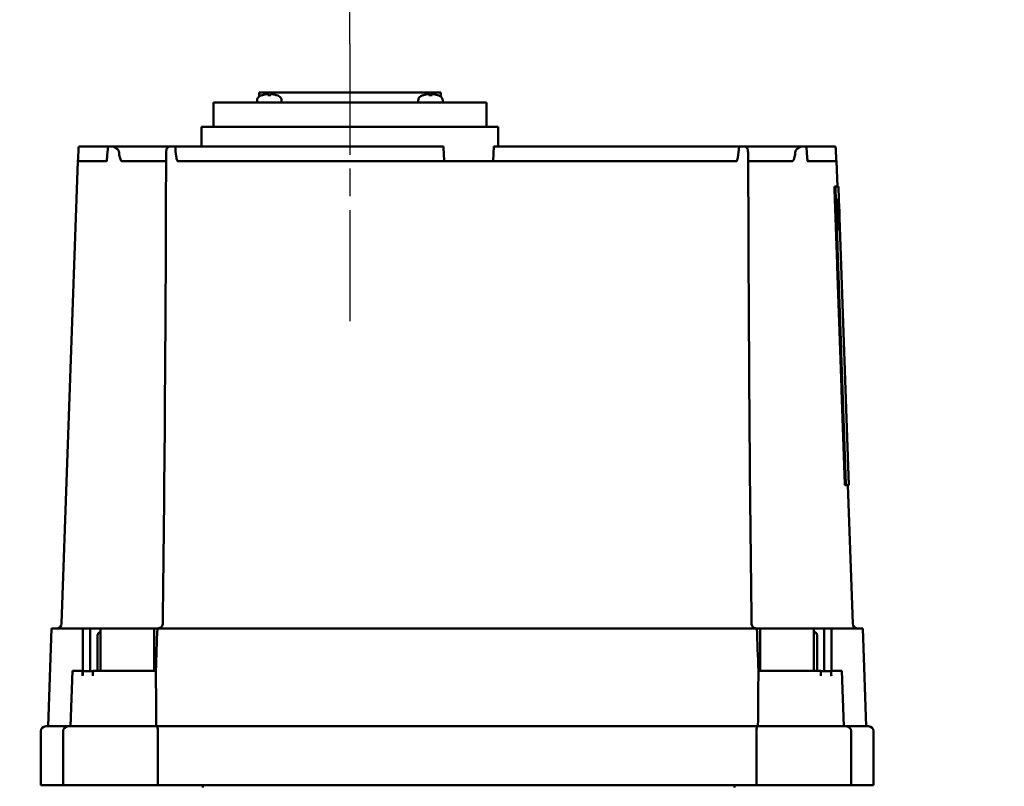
# Model space of a CAD drawing. Header units: millimetres. Extents: x -4813 to 10023, y -389 to 1491.
# Tile 21 of 36: x 476 to 677, y 836 to 993. Entities that reach past the tile are written whole.
import ezdxf

# ---------------------------------------------------------------- set-up
doc = ezdxf.new("R2010")
doc.units = ezdxf.units.MM
doc.header["$LTSCALE"] = 4
doc.linetypes.add('CHAIN', pattern=[0.7087, 0.4724, -0.0591, 0.1181, -0.0591])
for name, color, linetype, lineweight in [('Видимый контур (ГОСТ)', 7, 'Continuous', 50), ('Осевая линия (ГОСТ)', 7, 'Continuous', 25), ('Размер (ГОСТ)', 7, 'Continuous', 25)]:
    doc.layers.add(name, color=color, linetype=linetype, lineweight=lineweight)
doc.styles.add('Обычный текст (ГОСТ)', font='GOST Common Italic.ttf')
doc.dimstyles.new('Обычный (ГОСТ)', dxfattribs={"dimscale": 4, "dimtxt": 3.5, "dimasz": 3.5, "dimexe": 1, "dimexo": 0, "dimgap": 0.5, "dimtad": 1, "dimtxsty": 'Обычный текст (ГОСТ)', "dimblk": 'Filled-1', "dimcen": 0.09, "dimdle": 15, "dimclrd": 256, "dimclre": 256, "dimclrt": 256, "dimazin": 2, "dimtfac": 0.714286, "dimtdec": 3, "dimtmove": 0, "dimatfit": 3, "dimfxl": 1, "dimtolj": 1, "dimlwd": 25, "dimlwe": 25, "dimarcsym": 0})

# ---------------------------------------------------------------- blocks, each defined once
blk = doc.blocks.new('Filled-1')
at = {"color": 0}
for p, q in [((0, 0), (-1, 0.143)), ((-1, 0.143), (-1, -0.143)), ((-1, 0), (0, 0)), ((-1, -0.143), (0, 0))]:
    blk.add_line(p, q, dxfattribs=at)
at = {"color": 0, "flags": 128}
blk.add_lwpolyline([(-1, -0.143), (0, 0), (-1, 0.143), (-1, -0.143)], dxfattribs=at)
at = {"color": 0}
blk.add_solid([(-1, -0.143), (0, 0), (-1, 0.143), (-1, -0.143)], dxfattribs=at)
blk = doc.blocks.new('*D10')
at = {"layer": 'Defpoints', "color": 0, "linetype": 'Continuous', "transparency": 16777216}
for p in [(543.04, 1042.65), (543.04, 987.85), (463.04, 854.34)]:
    blk.add_point(p, dxfattribs=at)
at = {"layer": 'Размер (ГОСТ)', "linetype": 'Continuous', "lineweight": 25, "transparency": 16777216}
for p, q in [((463.04, 854.34), (463.04, 1046.65)), ((543.04, 987.85), (543.04, 1046.65)), ((477.04, 1042.65), (529.04, 1042.65))]:
    blk.add_line(p, q, dxfattribs=at)
at = {"layer": 'Размер (ГОСТ)', "linetype": 'Continuous', "lineweight": 25, "transparency": 16777216, "xscale": 14, "yscale": 14, "zscale": 14, "rotation": 180}
blk.add_blockref('Filled-1', (463.04, 1042.65), dxfattribs=at)
at = {"layer": 'Размер (ГОСТ)', "linetype": 'Continuous', "lineweight": 25, "transparency": 16777216, "xscale": 14, "yscale": 14, "zscale": 14}
blk.add_blockref('Filled-1', (543.04, 1042.65), dxfattribs=at)
at = {"layer": 'Размер (ГОСТ)', "linetype": 'Continuous', "lineweight": 25, "transparency": 16777216, "insert": (496.86, 1058.65), "char_height": 14, "attachment_point": 1, "style": 'Обычный текст (ГОСТ)'}
blk.add_mtext('\\A1;80', dxfattribs=at)
blk = doc.blocks.new('*D11')
at = {"layer": 'Defpoints', "color": 0, "linetype": 'Continuous', "transparency": 16777216}
for p in [(793.04, 1042.78), (543.04, 987.85), (793.04, 843.77)]:
    blk.add_point(p, dxfattribs=at)
at = {"layer": 'Размер (ГОСТ)', "linetype": 'Continuous', "lineweight": 25, "transparency": 16777216}
for p, q in [((543.04, 987.85), (543.04, 1046.78)), ((793.04, 843.77), (793.04, 1046.78)), ((557.04, 1042.78), (779.04, 1042.78))]:
    blk.add_line(p, q, dxfattribs=at)
at = {"layer": 'Размер (ГОСТ)', "linetype": 'Continuous', "lineweight": 25, "transparency": 16777216, "xscale": 14, "yscale": 14, "zscale": 14, "rotation": 180}
blk.add_blockref('Filled-1', (543.04, 1042.78), dxfattribs=at)
at = {"layer": 'Размер (ГОСТ)', "linetype": 'Continuous', "lineweight": 25, "transparency": 16777216, "xscale": 14, "yscale": 14, "zscale": 14}
blk.add_blockref('Filled-1', (793.04, 1042.78), dxfattribs=at)
at = {"layer": 'Размер (ГОСТ)', "linetype": 'Continuous', "lineweight": 25, "transparency": 16777216, "insert": (646.74, 1058.78), "char_height": 14, "attachment_point": 1, "style": 'Обычный текст (ГОСТ)'}
blk.add_mtext('\\A1;250', dxfattribs=at)

msp = doc.modelspace()

# ---------------------------------------------------------------- linework, layer by layer
at = {"layer": 'Видимый контур (ГОСТ)'}
for p, q in [((561.596, 977.846), (524.488, 977.846)), ((524.488, 977.044), (524.488, 977.846)), ((525.19, 977.354), (525.176, 977.354)), ((526.918, 977.354), (526.266, 977.354)), ((526.333, 977.568), (526.352, 977.354)), ((526.85, 977.568), (526.831, 977.354)), ((528.007, 977.354), (527.993, 977.354)), ((558.091, 977.354), (558.077, 977.354)), ((559.819, 977.354), (559.167, 977.354)), ((559.235, 977.568), (559.253, 977.354)), ((559.751, 977.568), (559.733, 977.354)), ((560.909, 977.354), (560.894, 977.354)), ((561.596, 977.044), (561.596, 977.846)), ((570.912, 975.846), (515.173, 975.846)), ((515.173, 970.846), (515.173, 975.846)), ((524.092, 976.247), (524.092, 975.846)), ((529.092, 976.247), (529.092, 975.846)), ((556.993, 976.247), (556.993, 975.846)), ((561.993, 976.247), (561.993, 975.846)), ((570.912, 970.846), (570.912, 975.846)), ((573.341, 970.846), (512.743, 970.846)), ((512.743, 966.846), (512.743, 970.846)), ((573.341, 966.846), (573.341, 970.846)), ((487.669, 966.846), (493.637, 966.846)), ((506.275, 966.846), (494.407, 966.846)), ((507.358, 966.846), (562.136, 966.846)), ((572.293, 963.846), (572.45, 966.846)), ((572.45, 966.846), (622.51, 966.846)), ((635.462, 966.846), (623.594, 966.846)), ((636.232, 966.846), (642.199, 966.846)), ((487.464, 963.846), (484.166, 869.411)), ((487.464, 963.846), (487.509, 963.846)), ((487.509, 963.846), (493.364, 963.846)), ((496.485, 963.846), (505.51, 963.846)), ((507.891, 963.846), (562.293, 963.846)), ((562.293, 963.846), (572.293, 963.846)), ((572.293, 963.846), (621.978, 963.846)), ((624.359, 963.846), (633.383, 963.846)), ((636.505, 963.846), (642.36, 963.846)), ((642.36, 963.846), (642.404, 963.846)), ((642.404, 963.846), (642.584, 958.715)), ((642.161, 958.715), (641.96, 958.715)), ((642.161, 958.715), (642.784, 958.715)), ((642.784, 958.715), (642.881, 955.938)), ((642.558, 955.938), (642.516, 955.938)), ((642.696, 955.938), (642.664, 955.938)), ((642.716, 954.9), (642.691, 954.9)), ((642.795, 955.938), (642.774, 955.938)), ((642.855, 955.938), (642.84, 955.938)), ((642.876, 955.107), (642.864, 955.107)), ((642.881, 955.938), (642.878, 955.938)), ((643.091, 949.838), (642.878, 955.938)), ((642.905, 955.236), (642.903, 955.236)), ((642.905, 955.236), (642.985, 952.942)), ((642.905, 955.236), (642.905, 955.236)), ((642.905, 955.236), (642.985, 952.942)), ((642.985, 952.942), (642.983, 952.942)), ((642.985, 952.942), (642.985, 952.942)), ((642.791, 950.881), (642.756, 950.881)), ((642.961, 952.235), (642.945, 952.235)), ((642.99, 952.235), (642.961, 952.235)), ((642.981, 951.543), (642.964, 951.543)), ((642.981, 951.543), (643.016, 951.543)), ((643.009, 952.265), (643.007, 952.265)), ((643.009, 952.265), (643.009, 952.265)), ((643.009, 952.265), (643.094, 949.838)), ((643.009, 952.265), (644.916, 897.664)), ((642.805, 949.838), (642.844, 949.838)), ((642.916, 950.821), (642.894, 950.821)), ((642.937, 949.838), (642.966, 949.838)), ((643.01, 949.838), (643.029, 949.838)), ((643.082, 949.838), (643.088, 949.838)), ((643.091, 949.838), (643.094, 949.838)), ((644.297, 897.664), (644.097, 897.664)), ((644.916, 897.664), (644.297, 897.664)), ((644.716, 897.664), (645.702, 869.411)), ((482.133, 868.446), (481.434, 848.446)), ((482.133, 868.446), (488.485, 868.446)), ((490.019, 868.446), (488.485, 868.446)), ((488.485, 868.446), (488.485, 859.796)), ((490.019, 868.446), (492.145, 868.446)), ((490.019, 868.446), (490.019, 859.696)), ((492.145, 868.446), (492.145, 859.796)), ((503.054, 868.446), (492.145, 868.446)), ((503.054, 868.446), (503.673, 868.446)), ((503.054, 868.446), (503.054, 859.796)), ((503.728, 868.446), (503.673, 868.446)), ((503.728, 868.446), (626.14, 868.446)), ((626.196, 868.446), (626.14, 868.446)), ((626.196, 868.446), (626.814, 868.446)), ((626.814, 868.446), (626.814, 859.796)), ((637.741, 868.446), (626.814, 868.446)), ((637.741, 868.446), (639.861, 868.446)), ((637.741, 868.446), (637.741, 859.796)), ((639.861, 868.446), (639.861, 859.696)), ((641.384, 868.446), (639.861, 868.446)), ((641.384, 868.446), (647.736, 868.446)), ((641.384, 868.446), (641.384, 859.796)), ((647.736, 868.446), (648.434, 848.446)), ((491.516, 859.796), (491.516, 866.896)), ((492.112, 867.696), (492.145, 867.696)), ((637.741, 867.696), (637.868, 867.696)), ((638.44, 866.896), (638.44, 859.796)), ((486.402, 859.796), (486.005, 848.446)), ((486.402, 859.796), (488.485, 859.796)), ((488.485, 859.796), (488.485, 858.969)), ((488.485, 859.696), (490.592, 859.696)), ((490.595, 859.796), (503.422, 859.796)), ((626.447, 859.796), (639.175, 859.796)), ((639.177, 859.696), (641.31, 859.696)), ((641.31, 859.796), (641.31, 858.969)), ((641.31, 859.796), (643.467, 859.796)), ((643.467, 859.796), (643.863, 848.446)), ((480.934, 848.446), (485.505, 848.446)), ((485.505, 848.446), (503.624, 848.446)), ((503.624, 848.446), (626.244, 848.446)), ((626.244, 848.446), (644.363, 848.446)), ((644.363, 848.446), (648.934, 848.446)), ((479.934, 836.446), (479.934, 847.446)), ((484.505, 836.446), (484.505, 847.446)), ((503.829, 836.446), (503.829, 847.446)), ((626.039, 836.446), (626.039, 847.446)), ((645.363, 836.446), (645.363, 847.446)), ((649.934, 836.446), (649.934, 847.446)), ((484.505, 836.446), (479.934, 836.446)), ((503.829, 836.446), (484.505, 836.446)), ((626.039, 836.446), (503.829, 836.446)), ((512.997, 835.946), (512.997, 836.446)), ((621.589, 835.946), (621.589, 836.446)), ((645.363, 836.446), (626.039, 836.446)), ((649.934, 836.446), (645.363, 836.446))]:
    msp.add_line(p, q, dxfattribs=at)
for centre, radius, start, end in [((525.092, 976.246), 1, 116.26077, 179.99), ((526.592, 973.206), 4.39, 109.45641, 116.26077), ((525.176, 977.214), 0.14, 90, 109.45641), ((528.007, 977.214), 0.14, 70.54359, 90), ((526.592, 973.206), 4.39, 63.73923, 70.54359), ((528.092, 976.246), 1, 0.01, 63.73923), ((557.993, 976.246), 1, 116.26077, 179.99), ((559.493, 973.206), 4.39, 109.45641, 116.26077), ((558.077, 977.214), 0.14, 90, 109.45641), ((560.909, 977.214), 0.14, 70.54359, 90), ((559.493, 973.206), 4.39, 63.73923, 70.54359), ((560.993, 976.246), 1, 0.01, 63.73923), ((483.167, 869.446), 1, 270, 358), ((646.702, 869.446), 1, 182, 270), ((480.934, 847.446), 1, 90, 180), ((485.505, 847.446), 1, 90, 180), ((644.363, 847.446), 1, 0, 90), ((648.934, 847.446), 1, 0, 90)]:
    msp.add_arc(centre, radius, start, end, dxfattribs=at)
for centre, major_axis, ratio, start_param, end_param in [((526.577, 973.22), (3.046, 3.157), 0.9920917, 0.8679292, 1.1001315), ((526.753, 973.22), (-0.384, 4.37), 0.0903208, 0.096395, 0.3285973), ((526.431, 973.22), (0.384, 4.37), 0.0903208, 5.954588, 6.1867903), ((526.606, 973.22), (3.046, -3.157), 0.9920917, 2.0414611, 2.2736634), ((559.478, 973.22), (3.046, 3.157), 0.9920917, 0.8679292, 1.1001315), ((559.654, 973.22), (-0.384, 4.37), 0.0903208, 0.096395, 0.3285973), ((559.332, 973.22), (0.384, 4.37), 0.0903208, 5.954588, 6.1867903), ((559.508, 973.22), (3.046, -3.157), 0.9920917, 2.0414611, 2.2736634), ((363.684, 746.514), (0, 1122.39), 0.2528675, 4.8945475, 4.9000766), ((363.684, 729.956), (0, 1184.238), 0.2398959, 4.900043, 4.9043913), ((363.684, 830.373), (0, 1179.283), 0.2379201, 4.8147549, 4.8190667), ((363.684, 739.112), (0, 1196.795), 0.2370552, 4.8902223, 4.8945675), ((363.684, 824.858), (0, 1190.92), 0.2357085, 4.8175261, 4.8218011), ((363.684, 745.097), (0, 1169.07), 0.2426169, 4.8884282, 4.8928278), ((363.684, 814.035), (0, 1190.677), 0.2360786, 4.8275246, 4.8318513), ((363.684, 826.487), (0, 1129.377), 0.2487766, 4.8218273, 4.8272627), ((363.684, 883.589), (0, 835.688), 0.3353015, 4.7917464, 4.799071), ((363.684, 857.839), (0, 838.355), 0.3353015, 4.8223476, 4.829671), ((363.684, 850.582), (0, 860.475), 0.3268836, 4.8308019, 4.8341638), ((363.684, 876.222), (0, 862.266), 0.3251525, 4.8006592, 4.8040036), ((363.684, 874.96), (0, 868.735), 0.322754, 4.7986872, 4.8006578), ((363.684, 848.09), (0, 871.626), 0.322754, 4.8293892, 4.8313595)]:
    msp.add_ellipse(centre, major_axis=major_axis, ratio=ratio, start_param=start_param, end_param=end_param, dxfattribs=at)
for points, knots in [([(526.157, 977.567), (526.177, 977.569), (526.199, 977.571), (526.24, 977.574), (526.259, 977.575), (526.29, 977.575), (526.304, 977.575), (526.324, 977.573), (526.331, 977.572), (526.333, 977.569), (526.334, 977.568), (526.333, 977.567)], [0, 0, 0, 0, 0.006105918, 0.006105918, 0.012211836, 0.012211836, 0.018306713, 0.018306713, 0.02440159, 0.02440159, 0.027283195, 0.027283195, 0.027283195, 0.027283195]), ([(526.851, 977.567), (526.849, 977.569), (526.851, 977.571), (526.864, 977.574), (526.875, 977.575), (526.901, 977.575), (526.918, 977.575), (526.956, 977.573), (526.977, 977.572), (527.007, 977.569), (527.017, 977.568), (527.027, 977.567)], [0, 0, 0, 0, 0.006108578, 0.006108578, 0.012217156, 0.012217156, 0.018309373, 0.018309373, 0.02440159, 0.02440159, 0.027283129, 0.027283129, 0.027283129, 0.027283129]), ([(559.058, 977.567), (559.078, 977.569), (559.1, 977.571), (559.141, 977.574), (559.16, 977.575), (559.191, 977.575), (559.205, 977.575), (559.226, 977.573), (559.232, 977.572), (559.235, 977.569), (559.235, 977.568), (559.234, 977.567)], [0, 0, 0, 0, 0.006105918, 0.006105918, 0.012211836, 0.012211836, 0.018306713, 0.018306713, 0.02440159, 0.02440159, 0.027283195, 0.027283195, 0.027283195, 0.027283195]), ([(559.752, 977.567), (559.75, 977.569), (559.752, 977.571), (559.765, 977.574), (559.776, 977.575), (559.802, 977.575), (559.819, 977.575), (559.857, 977.573), (559.879, 977.572), (559.908, 977.569), (559.918, 977.568), (559.928, 977.567)], [0, 0, 0, 0, 0.006108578, 0.006108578, 0.012217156, 0.012217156, 0.018309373, 0.018309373, 0.02440159, 0.02440159, 0.027283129, 0.027283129, 0.027283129, 0.027283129]), ([(493.638, 966.846), (493.584, 966.098), (493.52, 965.243), (493.465, 964.638), (493.447, 964.435), (493.425, 964.206), (493.404, 964.047), (493.397, 963.988), (493.389, 963.934), (493.382, 963.897), (493.379, 963.882), (493.375, 963.868), (493.372, 963.859), (493.371, 963.855), (493.369, 963.852), (493.368, 963.849), (493.367, 963.847), (493.365, 963.846), (493.364, 963.846)], [0.00027492, 0.00027492, 0.00027492, 0.00027492, 0.22605656, 0.22605656, 0.22605656, 0.30178802, 0.30178802, 0.30178802, 0.32976353, 0.32976353, 0.32976353, 0.34088419, 0.34088419, 0.34088419, 0.34553616, 0.34553616, 0.34553616, 0.34976421, 0.34976421, 0.34976421, 0.34976421]), ([(494.407, 966.846), (494.24, 966.846), (494.092, 966.846), (493.834, 966.846), (493.724, 966.846), (493.638, 966.846)], [-0.13385045, -0.13385045, -0.13385045, -0.13385045, -0.06725704, -0.06725704, -0.00003956, -0.00003956, -0.00003956, -0.00003956]), ([(494.407, 966.846), (494.541, 966.846), (494.685, 966.812), (494.988, 966.695), (495.149, 966.609), (495.395, 966.445), (495.488, 966.375), (495.622, 966.257), (495.67, 966.21), (495.737, 966.131), (495.76, 966.1), (495.794, 966.048), (495.805, 966.027), (495.831, 965.972), (495.843, 965.936), (495.848, 965.899)], [0.00007391, 0.00007391, 0.00007391, 0.00007391, 0.05417194, 0.05417194, 0.11219588, 0.11219588, 0.14772543, 0.14772543, 0.16783504, 0.16783504, 0.17965358, 0.17965358, 0.18689962, 0.18689962, 0.19838354, 0.19838354, 0.19838354, 0.19838354]), ([(496.485, 963.846), (496.477, 963.846), (496.468, 963.847), (496.451, 963.851), (496.442, 963.854), (496.415, 963.867), (496.398, 963.879), (496.344, 963.929), (496.31, 963.981), (496.204, 964.181), (496.14, 964.392), (495.988, 964.987), (495.906, 965.491), (495.848, 965.899)], [0.00000035, 0.00000035, 0.00000035, 0.00000035, 0.00263137, 0.00263137, 0.00537207, 0.00537207, 0.01158727, 0.01158727, 0.02734516, 0.02734516, 0.07096527, 0.07096527, 0.16187483, 0.16187483, 0.16187483, 0.16187483]), ([(505.555, 965.899), (505.542, 965.512), (505.528, 965.054), (505.512, 964.458), (505.507, 964.221), (505.505, 964.033), (505.505, 964.009), (505.505, 963.987)], [0.00006149, 0.00006149, 0.00006149, 0.00006149, 0.1171709, 0.1171709, 0.18304969, 0.18304969, 0.19249992, 0.19249992, 0.19249992, 0.19249992]), ([(505.555, 965.899), (505.557, 965.938), (505.559, 965.975), (505.565, 966.032), (505.568, 966.053), (505.575, 966.108), (505.581, 966.14), (505.599, 966.221), (505.612, 966.27), (505.654, 966.392), (505.689, 966.465), (505.791, 966.624), (505.87, 966.705), (506.054, 966.814), (506.159, 966.846), (506.275, 966.846)], [0.00002881, 0.00002881, 0.00002881, 0.00002881, 0.01181252, 0.01181252, 0.01923366, 0.01923366, 0.03137666, 0.03137666, 0.05211458, 0.05211458, 0.08882938, 0.08882938, 0.14379331, 0.14379331, 0.19522266, 0.19522266, 0.19522266, 0.19522266]), ([(507.358, 966.846), (507.152, 966.846), (506.955, 966.846), (506.591, 966.846), (506.424, 966.846), (506.275, 966.846)], [-0.13471437, -0.13471437, -0.13471437, -0.13471437, -0.06706441, -0.06706441, -0.00001713, -0.00001713, -0.00001713, -0.00001713]), ([(507.891, 963.846), (507.884, 963.846), (507.877, 963.848), (507.87, 963.85), (507.862, 963.854), (507.854, 963.859), (507.847, 963.865), (507.834, 963.876), (507.822, 963.892), (507.813, 963.906), (507.788, 963.946), (507.766, 963.999), (507.748, 964.051), (507.681, 964.243), (507.624, 964.544), (507.578, 964.848), (507.485, 965.455), (507.41, 966.242), (507.358, 966.846)], [0, 0, 0, 0, 0.00213483, 0.00213483, 0.00213483, 0.00493962, 0.00493962, 0.00493962, 0.01027437, 0.01027437, 0.01027437, 0.02451861, 0.02451861, 0.02451861, 0.07721187, 0.07721187, 0.07721187, 0.18225379, 0.18225379, 0.18225379, 0.18225379]), ([(622.51, 966.846), (622.447, 966.098), (622.361, 965.243), (622.257, 964.638), (622.222, 964.435), (622.175, 964.206), (622.12, 964.047), (622.099, 963.988), (622.076, 963.934), (622.049, 963.897), (622.039, 963.882), (622.027, 963.868), (622.014, 963.859), (622.008, 963.855), (622.002, 963.852), (621.996, 963.849), (621.99, 963.847), (621.984, 963.846), (621.978, 963.846)], [0.00027493, 0.00027493, 0.00027493, 0.00027493, 0.22605656, 0.22605656, 0.22605656, 0.30178802, 0.30178802, 0.30178802, 0.32976353, 0.32976353, 0.32976353, 0.34088419, 0.34088419, 0.34088419, 0.34553616, 0.34553616, 0.34553616, 0.34976421, 0.34976421, 0.34976421, 0.34976421]), ([(623.594, 966.846), (623.445, 966.846), (623.278, 966.846), (622.914, 966.846), (622.717, 966.846), (622.511, 966.846)], [-0.13385064, -0.13385064, -0.13385064, -0.13385064, -0.06725692, -0.06725692, -0.00006575, -0.00006575, -0.00006575, -0.00006575]), ([(623.594, 966.846), (623.714, 966.846), (623.822, 966.812), (624.01, 966.695), (624.091, 966.609), (624.189, 966.445), (624.221, 966.375), (624.26, 966.257), (624.273, 966.21), (624.289, 966.131), (624.294, 966.1), (624.302, 966.048), (624.304, 966.027), (624.309, 965.972), (624.312, 965.936), (624.313, 965.899)], [0.00007448, 0.00007448, 0.00007448, 0.00007448, 0.05417211, 0.05417211, 0.11219617, 0.11219617, 0.14772579, 0.14772579, 0.16783545, 0.16783545, 0.17965402, 0.17965402, 0.18690008, 0.18690008, 0.19838402, 0.19838402, 0.19838402, 0.19838402]), ([(624.364, 963.987), (624.364, 964.002), (624.364, 964.018), (624.363, 964.181), (624.358, 964.392), (624.343, 964.987), (624.327, 965.491), (624.313, 965.899)], [0.0226334, 0.0226334, 0.0226334, 0.0226334, 0.02734513, 0.02734513, 0.0709652, 0.0709652, 0.16187464, 0.16187464, 0.16187464, 0.16187464]), ([(634.021, 965.899), (633.966, 965.512), (633.891, 965.054), (633.748, 964.458), (633.68, 964.221), (633.568, 963.997), (633.533, 963.939), (633.476, 963.884), (633.458, 963.869), (633.429, 963.855), (633.42, 963.852), (633.402, 963.848), (633.392, 963.846), (633.383, 963.846)], [0.00006161, 0.00006161, 0.00006161, 0.00006161, 0.11717095, 0.11717095, 0.18304973, 0.18304973, 0.2066465, 0.2066465, 0.2158209, 0.2158209, 0.21982354, 0.21982354, 0.22364795, 0.22364795, 0.22364795, 0.22364795]), ([(634.021, 965.899), (634.026, 965.938), (634.039, 965.975), (634.066, 966.032), (634.078, 966.053), (634.114, 966.108), (634.139, 966.14), (634.21, 966.221), (634.261, 966.27), (634.402, 966.392), (634.501, 966.465), (634.747, 966.624), (634.902, 966.705), (635.193, 966.814), (635.332, 966.846), (635.462, 966.846)], [0.00002887, 0.00002887, 0.00002887, 0.00002887, 0.01181259, 0.01181259, 0.01923375, 0.01923375, 0.03137679, 0.03137679, 0.05211475, 0.05211475, 0.08882963, 0.08882963, 0.14379369, 0.14379369, 0.19522265, 0.19522265, 0.19522265, 0.19522265]), ([(636.231, 966.846), (636.145, 966.846), (636.035, 966.846), (635.777, 966.846), (635.628, 966.846), (635.462, 966.846)], [-0.13474089, -0.13474089, -0.13474089, -0.13474089, -0.0670648, -0.0670648, -0.00001725, -0.00001725, -0.00001725, -0.00001725]), ([(636.505, 963.846), (636.503, 963.846), (636.502, 963.848), (636.5, 963.85), (636.498, 963.854), (636.496, 963.859), (636.495, 963.865), (636.491, 963.876), (636.488, 963.892), (636.485, 963.906), (636.478, 963.946), (636.47, 963.999), (636.464, 964.051), (636.439, 964.243), (636.411, 964.544), (636.385, 964.848), (636.333, 965.455), (636.274, 966.242), (636.231, 966.846)], [0, 0, 0, 0, 0.00213483, 0.00213483, 0.00213483, 0.00493962, 0.00493962, 0.00493962, 0.01027437, 0.01027437, 0.01027437, 0.02451861, 0.02451861, 0.02451861, 0.07721187, 0.07721187, 0.07721187, 0.18225379, 0.18225379, 0.18225379, 0.18225379]), ([(642.88, 955.938), (642.88, 955.938), (642.88, 955.932), (642.88, 955.911), (642.88, 955.905), (642.88, 955.899)], [0, 0, 0, 0, 0.057754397, 0.057754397, 0.075758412, 0.075758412, 0.075758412, 0.075758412]), ([(503.835, 868.446), (503.835, 868.446), (503.836, 868.446), (503.836, 868.446), (503.836, 868.446), (503.837, 868.446), (503.837, 868.446), (503.839, 868.446), (503.84, 868.446), (503.845, 868.446), (503.848, 868.446), (503.863, 868.447), (503.873, 868.447), (503.917, 868.449), (503.949, 868.453), (504.078, 868.472), (504.174, 868.502), (504.36, 868.591), (504.452, 868.653), (504.609, 868.803), (504.675, 868.893), (504.771, 869.082), (504.805, 869.182), (504.83, 869.333), (504.834, 869.384), (504.835, 869.434)], [0, 0, 0, 0, 0.0000479, 0.0000479, 0.00008791, 0.00008791, 0.00020792, 0.00020792, 0.00056792, 0.00056792, 0.00164794, 0.00164794, 0.00488842, 0.00488842, 0.01462085, 0.01462085, 0.04409795, 0.04409795, 0.07656922, 0.07656922, 0.10913733, 0.10913733, 0.14009709, 0.14009709, 0.15518143, 0.15518143, 0.15518143, 0.15518143]), ([(625.034, 869.434), (625.035, 869.333), (625.052, 869.232), (625.117, 869.038), (625.165, 868.944), (625.29, 868.77), (625.369, 868.691), (625.545, 868.568), (625.641, 868.521), (625.787, 868.476), (625.835, 868.465), (625.908, 868.454), (625.933, 868.451), (625.971, 868.448), (625.983, 868.448), (626.002, 868.447), (626.008, 868.447), (626.018, 868.446), (626.021, 868.446), (626.025, 868.446), (626.027, 868.446), (626.029, 868.446), (626.03, 868.446), (626.031, 868.446), (626.032, 868.446), (626.032, 868.446), (626.032, 868.446), (626.033, 868.446), (626.033, 868.446), (626.033, 868.446), (626.033, 868.446), (626.033, 868.446), (626.033, 868.446), (626.033, 868.446)], [0.00003128, 0.00003128, 0.00003128, 0.00003128, 0.03018751, 0.03018751, 0.06129088, 0.06129088, 0.09422398, 0.09422398, 0.12552812, 0.12552812, 0.14020295, 0.14020295, 0.14768693, 0.14768693, 0.15144853, 0.15144853, 0.15333186, 0.15333186, 0.15427385, 0.15427385, 0.15474488, 0.15474488, 0.1549804, 0.1549804, 0.15509817, 0.15509817, 0.15515706, 0.15515706, 0.15518652, 0.15518652, 0.15520132, 0.15520132, 0.15521673, 0.15521673, 0.15521673, 0.15521673]), ([(491.516, 866.896), (491.516, 866.994), (491.533, 867.11), (491.588, 867.292), (491.637, 867.39), (491.74, 867.53), (491.814, 867.596), (491.95, 867.673), (492.038, 867.696), (492.112, 867.696)], [0, 0, 0, 0, 0.02943926, 0.02943926, 0.05914395, 0.05914395, 0.0892203, 0.0892203, 0.11970014, 0.11970014, 0.11970014, 0.11970014]), ([(637.868, 867.696), (637.94, 867.696), (638.025, 867.673), (638.156, 867.595), (638.227, 867.528), (638.325, 867.388), (638.371, 867.289), (638.424, 867.108), (638.44, 866.994), (638.44, 866.896)], [-0.12130585, -0.12130585, -0.12130585, -0.12130585, -0.08969016, -0.08969016, -0.05902299, -0.05902299, -0.02921042, -0.02921042, 0, 0, 0, 0]), ([(503.624, 848.446), (503.625, 848.446), (503.625, 848.446), (503.641, 848.446), (503.658, 848.437), (503.689, 848.402), (503.703, 848.377), (503.741, 848.286), (503.762, 848.208), (503.795, 848.02), (503.808, 847.914), (503.825, 847.686), (503.829, 847.567), (503.829, 847.446)], [-0.32905832, -0.32905832, -0.32905832, -0.32905832, -0.32856964, -0.32856964, -0.30378257, -0.30378257, -0.27923021, -0.27923021, -0.23834279, -0.23834279, -0.20059784, -0.20059784, -0.16428482, -0.16428482, -0.16428482, -0.16428482]), ([(626.244, 848.446), (626.244, 848.446), (626.244, 848.446), (626.227, 848.446), (626.211, 848.437), (626.18, 848.402), (626.165, 848.377), (626.128, 848.286), (626.107, 848.208), (626.073, 848.02), (626.06, 847.914), (626.044, 847.686), (626.039, 847.567), (626.039, 847.446)], [-0.32905693, -0.32905693, -0.32905693, -0.32905693, -0.32856709, -0.32856709, -0.30377723, -0.30377723, -0.27921954, -0.27921954, -0.23833762, -0.23833762, -0.2005959, -0.2005959, -0.16428354, -0.16428354, -0.16428354, -0.16428354])]:
    msp.add_open_spline(points, degree=3, knots=knots, dxfattribs=at)
for points, degree in [([(526.262, 977.346), (526.263, 977.351), (526.264, 977.354), (526.266, 977.354)], 3), ([(526.918, 977.354), (526.919, 977.354), (526.92, 977.351), (526.921, 977.346)], 3), ([(559.163, 977.346), (559.164, 977.351), (559.166, 977.354), (559.167, 977.354)], 3), ([(559.819, 977.354), (559.82, 977.354), (559.822, 977.351), (559.822, 977.346)], 3), ([(487.509, 963.846), (487.589, 965.347), (487.669, 966.846)], 2), ([(504.835, 869.434), (505.214, 900.951), (505.438, 932.47), (505.505, 963.987)], 3), ([(624.364, 963.987), (624.431, 932.47), (624.654, 900.951), (625.034, 869.434)], 3), ([(503.728, 868.446), (503.629, 865.598), (503.526, 862.701), (503.422, 859.796)], 3), ([(626.447, 859.796), (626.342, 862.701), (626.24, 865.598), (626.14, 868.446)], 3), ([(488.458, 858.731), (488.46, 858.808), (488.47, 858.891), (488.485, 858.969)], 3), ([(503.514, 848.446), (503.484, 852.182), (503.453, 855.994), (503.422, 859.796)], 3), ([(626.355, 848.446), (626.384, 852.182), (626.415, 855.994), (626.447, 859.796)], 3), ([(641.31, 858.969), (641.324, 858.891), (641.333, 858.808), (641.335, 858.731)], 3)]:
    msp.add_open_spline(points, degree=degree, dxfattribs=at)
for points, weights in [([(562.293, 963.846), (562.214, 965.347), (562.136, 966.846)], [1.00000000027, 1.00000000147, 1.00000000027]), ([(642.36, 963.846), (642.28, 965.347), (642.199, 966.846)], [1.00000000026, 1.00000000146, 1.00000000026]), ([(644.097, 897.664), (643.024, 928.306), (641.96, 958.715)], [1.0000076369, 1.00001218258, 1.0000021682]), ([(642.161, 958.715), (643.225, 928.306), (644.297, 897.664)], [1.00000024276, 1.0000075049, 1.00000024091]), ([(488.485, 859.796), (488.471, 859.265), (488.458, 858.731)], [1.00003330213, 1.00004951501, 1.00006262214]), ([(490.595, 859.796), (490.581, 859.265), (490.567, 858.731)], [1.00003382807, 1.00005029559, 1.00006360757]), ([(639.175, 859.796), (639.188, 859.265), (639.201, 858.731)], [1.0000333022, 1.00004951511, 1.00006262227]), ([(641.31, 859.796), (641.322, 859.265), (641.335, 858.731)], [1.00003382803, 1.00005029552, 1.00006360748])]:
    msp.add_rational_spline(points, weights, degree=2, dxfattribs=at)
at = {"layer": 'Осевая линия (ГОСТ)', "linetype": 'CHAIN', "ltscale": 11.993792}
msp.add_line((543.042, 987.846), (543.042, 930.736), dxfattribs=at)

# ---------------------------------------------------------------- dimensions: what is measured, and where the dimension line sits
at = {"layer": 'Размер (ГОСТ)', "linetype": 'Continuous', "lineweight": 25}
for base, p1, p2, picture, middle in [((543.042, 1042.647), (463.043, 854.342), (543.042, 987.846), '*D10', (506.339, 1042.647)), ((793.042, 1042.782), (543.042, 987.846), (793.042, 843.769), '*D11', (661.608, 1042.782))]:
    dim = msp.add_linear_dim(base=base, p1=p1, p2=p2, angle=180, dimstyle='Обычный (ГОСТ)', override={"dimgap": 0.5, "dimdec": 2, "dimtol": 0, "dimlim": 0, "dimtp": 0, "dimtm": 0, "dimtdec": 3, "dimtofl": 0, "dimatfit": 1}, dxfattribs=at)
    dim.commit()
    dim.dimension.update_dxf_attribs({"geometry": picture, "text_midpoint": middle, "dimtype": 160})

doc.saveas('drawing.dxf')
